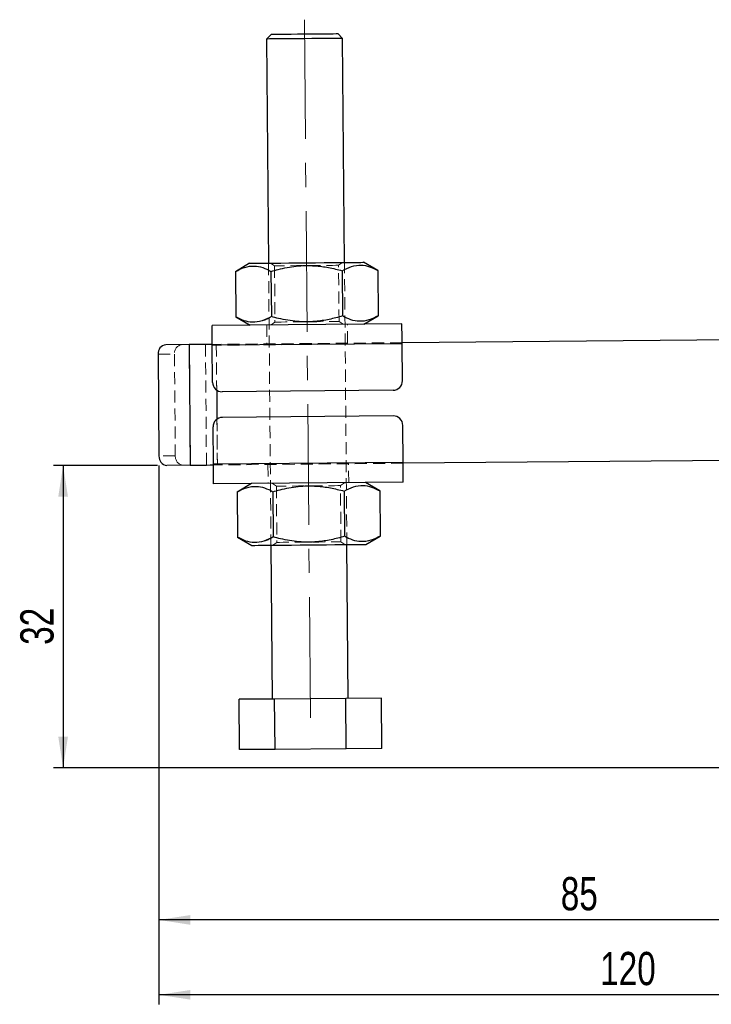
# Model space of a CAD drawing. Header units: millimetres. Extents: x 60 to 406, y 6 to 289.
# Tile 12 of 43: x 60 to 133, y 144 to 248. Entities that reach past the tile are written whole.
import ezdxf

# ---------------------------------------------------------------- set-up
doc = ezdxf.new("R2010")
doc.units = ezdxf.units.MM
doc.linetypes.add('CENTERX2', pattern=[20.32, 12.7, -2.54, 2.54, -2.54])
doc.linetypes.add('HIDDEN', pattern=[1.905, 1.27, -0.635])
doc.layers.add('FORMATO', color=179, linetype='Continuous')
doc.styles.add('SLDTEXTSTYLE0', font='TXT', dxfattribs={"width": 0.75})
doc.dimstyles.new('SLDDIMSTYLE0', dxfattribs={"dimtxt": 3.5, "dimasz": 3.302, "dimexe": 0, "dimexo": 0.0625, "dimgap": 0.875, "dimtad": 1, "dimdec": 0, "dimrnd": 1e-09, "dimzin": 12, "dimdsep": 46, "dimtxsty": 'SLDTEXTSTYLE0', "dimsah": 1, "dimcen": 0.09, "dimadec": 0, "dimazin": 3, "dimtfac": 1, "dimtdec": 0, "dimtofl": 0, "dimtmove": 0, "dimatfit": 3, "dimfxl": 0, "dimfrac": 2, "dimtolj": 1, "dimtzin": 12, "dimarcsym": 0})
doc.dimstyles.new('SLDDIMSTYLE1', dxfattribs={"dimtxt": 3.5, "dimasz": 3.302, "dimexe": 0, "dimexo": 0.0625, "dimgap": 0.875, "dimtad": 1, "dimdec": 3, "dimrnd": 1e-09, "dimzin": 12, "dimdsep": 46, "dimtxsty": 'SLDTEXTSTYLE0', "dimsah": 1, "dimcen": 0.09, "dimadec": 0, "dimazin": 3, "dimtfac": 1, "dimtdec": 3, "dimtofl": 0, "dimtmove": 0, "dimatfit": 3, "dimfxl": 0, "dimfrac": 2, "dimtolj": 1, "dimtzin": 12, "dimarcsym": 0})

# ---------------------------------------------------------------- blocks, each defined once
blk = doc.blocks.new('_D')
at = {"layer": 'FORMATO', "color": 218}
for p, q in [((74.37, 200.6), (63.44, 200.6)), ((64.44, 200.6), (64.44, 168.74)), ((157.86, 168.74), (63.44, 168.74))]:
    blk.add_line(p, q, dxfattribs=at)
for points in [[(64.44, 200.6), (63.93, 197.3), (64.95, 197.3)], [(64.44, 168.74), (64.95, 172.04), (63.93, 172.04)]]:
    blk.add_solid(points, dxfattribs=at)
at = {"layer": 'FORMATO', "color": 218, "insert": (59.93, 181.7), "char_height": 3.5, "attachment_point": 1, "rotation": 90, "style": 'SLDTEXTSTYLE0'}
blk.add_mtext('32', dxfattribs=at)
blk = doc.blocks.new('_D_3')
at = {"layer": 'FORMATO'}
for p, q in [((74.54, 200.59), (74.54, 151.74)), ((158.86, 167.74), (158.86, 151.74)), ((158.86, 152.74), (74.54, 152.74))]:
    blk.add_line(p, q, dxfattribs=at)
for points in [[(74.54, 152.74), (77.84, 152.23), (77.84, 153.25)], [(158.86, 152.74), (155.56, 153.25), (155.56, 152.23)]]:
    blk.add_solid(points, dxfattribs=at)
at = {"layer": 'FORMATO', "insert": (116.88, 157.25), "char_height": 3.5, "attachment_point": 1, "style": 'SLDTEXTSTYLE0'}
blk.add_mtext('85', dxfattribs=at)
blk = doc.blocks.new('_D_4')
at = {"layer": 'FORMATO'}
for p, q in [((74.54, 200.59), (74.54, 143.85)), ((193.86, 167.74), (193.86, 143.85)), ((193.86, 144.85), (74.54, 144.85))]:
    blk.add_line(p, q, dxfattribs=at)
for points in [[(74.54, 144.85), (77.84, 144.35), (77.84, 145.36)], [(193.86, 144.85), (190.56, 145.36), (190.56, 144.35)]]:
    blk.add_solid(points, dxfattribs=at)
at = {"layer": 'FORMATO', "insert": (121.03, 149.37), "char_height": 3.5, "attachment_point": 1, "style": 'SLDTEXTSTYLE0'}
blk.add_mtext('120', dxfattribs=at)

msp = doc.modelspace()

# ---------------------------------------------------------------- linework, layer by layer
at = {"color": 7, "linetype": 'Continuous', "lineweight": 25}
for p, q in [((86.380945, 245.997545), (85.885258, 245.493268)), ((93.884961, 245.561992), (93.380684, 246.057679)), ((85.885258, 245.493268), (86.087988, 221.894139)), ((94.087699, 221.962863), (93.884961, 245.561992)), ((84.088066, 221.876961), (82.590038, 220.994827)), ((97.600588, 221.123778), (96.087621, 221.980044)), ((82.590038, 220.994827), (82.630941, 216.233467)), ((86.342672, 221.027066), (86.383575, 216.265702)), ((93.847947, 221.09154), (93.888851, 216.330179)), ((97.600588, 221.123778), (97.641492, 216.362418)), ((82.630941, 216.233467), (84.143901, 215.377198)), ((96.143463, 215.480284), (97.641492, 216.362418)), ((100.143315, 215.514646), (80.144049, 215.342839)), ((146.718276, 213.914682), (100.160496, 213.51472)), ((77.71671, 213.32191), (75.259836, 213.300807)), ((77.71671, 213.32191), (77.825809, 200.622381)), ((100.161353, 213.414722), (80.162087, 213.242916)), ((80.195592, 209.343058), (80.162087, 213.242916)), ((100.194858, 209.514865), (100.161353, 213.414722)), ((74.449302, 212.293805), (74.54122, 201.594201)), ((99.203484, 208.506313), (81.204148, 208.351688)), ((99.226677, 205.806413), (81.227341, 205.651787)), ((80.269472, 200.743378), (80.235967, 204.643232)), ((100.268731, 200.915185), (100.235233, 204.815039)), ((146.827373, 201.215149), (100.269587, 200.815187)), ((77.825809, 200.622381), (75.368935, 200.601273)), ((100.268731, 200.915185), (80.269472, 200.743378)), ((100.286768, 198.815261), (80.28751, 198.643454)), ((84.287362, 198.677815), (82.789333, 197.795683)), ((97.799884, 197.924634), (96.286917, 198.780899)), ((82.789333, 197.795683), (82.830237, 193.034322)), ((86.541967, 197.827919), (86.582871, 193.066559)), ((94.047242, 197.892395), (94.088146, 193.131034)), ((97.799884, 197.924634), (97.840788, 193.163273)), ((82.830237, 193.034322), (84.343197, 192.178055)), ((96.342759, 192.281139), (97.840788, 193.163273)), ((86.343126, 192.195236), (86.482288, 175.995834)), ((94.481991, 176.064557), (94.342829, 192.263958)), ((86.729506, 175.997958), (82.976864, 175.96572)), ((83.022395, 170.665915), (82.976864, 175.96572)), ((94.234781, 176.062433), (86.729506, 175.997958)), ((86.775036, 170.698153), (86.729506, 175.997958)), ((97.987415, 176.094671), (94.234781, 176.062433)), ((94.280312, 170.762629), (94.234781, 176.062433)), ((98.032945, 170.794866), (97.987415, 176.094671)), ((86.775036, 170.698153), (83.022395, 170.665915)), ((94.280312, 170.762629), (86.775036, 170.698153)), ((98.032945, 170.794866), (94.280312, 170.762629))]:
    msp.add_line(p, q, dxfattribs=at)
at = {"color": 7, "linetype": 'HIDDEN', "lineweight": 18}
for p, q in [((86.087988, 221.894139), (86.343126, 192.195236)), ((86.297417, 221.895938), (86.715469, 221.608535)), ((93.465218, 221.66652), (93.878271, 221.961063)), ((94.342829, 192.263958), (94.087699, 221.962863)), ((86.715469, 221.608535), (86.766304, 215.690722)), ((93.516061, 215.74871), (93.465218, 221.66652)), ((86.766304, 215.690722), (86.353251, 215.396178)), ((93.934113, 215.461304), (93.516061, 215.74871)), ((93.888851, 216.330179), (94.818653, 215.92226)), ((85.893841, 215.392233), (85.911022, 213.392307)), ((94.410704, 213.465323), (94.393523, 215.465252)), ((77.71671, 213.32191), (77.825809, 200.622381)), ((79.437377, 213.336692), (79.546475, 200.637163)), ((100.160496, 213.51472), (80.16123, 213.34291)), ((100.161353, 213.414722), (80.162087, 213.242916)), ((80.58449, 213.346549), (80.693582, 200.647016)), ((80.58449, 213.346549), (80.625863, 208.52979)), ((74.449302, 212.293805), (76.169969, 212.308587)), ((76.169969, 212.308587), (76.261887, 201.608983)), ((80.652209, 205.463776), (80.693582, 200.647016)), ((76.261887, 201.608983), (74.54122, 201.594201)), ((100.268731, 200.915185), (80.269472, 200.743378)), ((100.269587, 200.815187), (80.270329, 200.64338)), ((86.020114, 200.692774), (86.037295, 198.692848)), ((94.536984, 198.765867), (94.519803, 200.765793)), ((86.496712, 198.696795), (86.914764, 198.409391)), ((86.914764, 198.409391), (86.9656, 192.491579)), ((93.664514, 198.467377), (94.077574, 198.761921)), ((93.715356, 192.549563), (93.664514, 198.467377)), ((94.088146, 193.131034), (95.017949, 192.723115)), ((86.9656, 192.491579), (86.552547, 192.197035)), ((94.133408, 192.262161), (93.715356, 192.549563))]:
    msp.add_line(p, q, dxfattribs=at)
at = {"color": 8, "linetype": 'Continuous', "lineweight": 25}
msp.add_line((80.625863, 208.52979), (80.652209, 205.463776), dxfattribs=at)
at = {"color": 7, "linetype": 'Continuous', "lineweight": 25, "flags": 128}
for points in [[(86.380945, 245.997545), (86.400116, 245.997709), (86.552242, 245.999021), (86.84984, 246.001576), (87.279902, 246.005272), (87.823646, 246.009943), (88.457288, 246.015382), (89.15315, 246.021365), (89.880818, 246.027616), (90.608479, 246.033867), (91.304341, 246.039842), (91.937991, 246.045281), (92.481726, 246.049953), (92.911796, 246.053648), (93.209395, 246.056204), (93.361513, 246.057515), (93.380684, 246.057679)], [(93.884961, 245.561992), (93.808109, 245.561329), (93.580493, 245.559377), (93.21087, 245.556203), (92.713432, 245.551926), (92.107312, 245.546718), (91.415787, 245.54078), (90.665446, 245.534335), (89.88511, 245.52763), (89.104781, 245.520924), (88.354433, 245.51448), (87.662914, 245.508541), (87.056787, 245.503333), (86.559357, 245.499057), (86.189726, 245.495883), (85.962118, 245.493931), (85.885258, 245.493268)], [(84.088066, 221.876961), (84.161931, 221.877595), (84.381716, 221.879483), (84.742004, 221.882579), (85.233921, 221.886803), (85.84536, 221.892056), (86.561264, 221.898207), (87.364005, 221.905102), (88.233808, 221.912575), (89.149275, 221.920439), (90.087847, 221.928501), (91.026419, 221.936566), (91.94188, 221.94443), (92.81169, 221.951903), (93.614423, 221.958798), (94.330327, 221.964949), (94.941767, 221.970202), (95.433684, 221.974426), (95.793971, 221.977522), (96.013756, 221.97941), (96.087621, 221.980044), (96.087621, 221.980044)], [(80.162087, 213.242916), (80.15857, 213.652589), (80.155188, 214.04652), (80.152066, 214.409568), (80.149332, 214.727786), (80.147089, 214.988937), (80.14542, 215.182991), (80.144399, 215.302487), (80.144049, 215.342839)], [(100.161353, 213.414722), (100.157836, 213.824396), (100.154446, 214.218327), (100.151332, 214.581379), (100.148597, 214.899593), (100.146355, 215.160743), (100.144686, 215.354798), (100.143658, 215.474297), (100.143315, 215.514646)], [(80.16123, 213.34291), (79.823898, 213.340015), (79.449149, 213.336793), (79.081015, 213.33363), (78.721644, 213.330546), (78.373128, 213.32755), (78.037494, 213.324667), (77.71671, 213.32191)], [(77.825809, 200.622381), (78.146593, 200.625138), (78.48222, 200.628021), (78.830735, 200.631012), (79.190114, 200.634101), (79.558247, 200.637263), (79.932997, 200.640482), (80.270329, 200.64338)], [(80.28751, 198.643454), (80.28716, 198.683803), (80.286139, 198.803301), (80.28447, 198.997355), (80.282228, 199.258507), (80.279493, 199.576722), (80.276372, 199.93977), (80.272989, 200.333701), (80.269472, 200.743378)], [(100.286768, 198.815261), (100.286426, 198.855612), (100.285398, 198.975108), (100.283729, 199.169162), (100.281486, 199.430314), (100.278752, 199.748528), (100.275637, 200.11158), (100.272255, 200.505511), (100.268731, 200.915185)], [(84.343197, 192.178055), (84.417069, 192.17869), (84.636846, 192.180579), (84.997134, 192.183673), (85.489059, 192.187899), (86.10049, 192.193152), (86.816394, 192.199302), (87.619135, 192.206198), (88.488945, 192.21367), (89.404406, 192.221535), (90.342978, 192.229598), (91.28155, 192.237661), (92.19701, 192.245525), (93.066821, 192.252996), (93.869561, 192.259894), (94.585465, 192.266044), (95.196904, 192.271297), (95.688821, 192.275521), (96.049109, 192.278617), (96.268886, 192.280506), (96.342759, 192.281139), (96.342759, 192.281139)]]:
    msp.add_lwpolyline(points, dxfattribs=at)
at = {"color": 7, "linetype": 'HIDDEN', "lineweight": 18, "flags": 128}
for points in [[(93.465218, 221.66652), (93.391472, 221.665886), (93.173446, 221.664013), (92.820676, 221.660984), (92.348577, 221.656927), (91.777781, 221.652025), (91.133238, 221.646489), (90.443114, 221.640558), (89.737573, 221.634497), (89.047448, 221.62857), (88.402906, 221.623031), (87.83211, 221.618128), (87.360011, 221.614071), (87.007241, 221.611043), (86.789215, 221.609169), (86.715469, 221.608535), (86.715469, 221.608535)], [(86.766304, 215.690722), (86.840057, 215.691355), (87.058076, 215.693229), (87.410854, 215.696261), (87.882952, 215.700314), (88.453741, 215.705221), (89.098291, 215.710756), (89.788409, 215.716683), (90.493949, 215.722744), (91.184074, 215.728675), (91.828616, 215.734211), (92.399412, 215.739117), (92.871511, 215.74317), (93.224281, 215.746203), (93.442307, 215.748073), (93.516061, 215.74871)], [(93.664514, 198.467377), (93.590768, 198.466743), (93.372741, 198.46487), (93.019971, 198.461839), (92.547873, 198.457784), (91.977076, 198.45288), (91.332534, 198.447342), (90.642409, 198.441415), (89.936869, 198.435354), (89.246744, 198.429425), (88.602202, 198.423888), (88.031405, 198.418983), (87.559307, 198.414928), (87.206537, 198.411898), (86.988518, 198.410024), (86.914764, 198.409391), (86.914764, 198.409391)], [(86.9656, 192.491579), (87.039353, 192.492212), (87.257379, 192.494086), (87.610149, 192.497117), (88.082248, 192.501172), (88.653037, 192.506076), (89.297587, 192.511612), (89.987704, 192.517541), (90.693252, 192.523602), (91.383369, 192.52953), (92.027919, 192.535068), (92.598708, 192.53997), (93.070807, 192.544027), (93.423584, 192.547058), (93.641603, 192.54893), (93.715356, 192.549563)]]:
    msp.add_lwpolyline(points, dxfattribs=at)
at = {"color": 7, "linetype": 'Continuous', "lineweight": 25}
for centre, radius, start, end in [((75.368129, 212.383943), 0.923237, 96.73611371, 185.60284981), ((99.194892, 209.506276), 1, 270.49219789, 0.49219789), ((81.195556, 209.35165), 1, 180.49219789, 270.49219789), ((81.235931, 204.651823), 1, 90.49219789, 180.49219789), ((99.235266, 204.80645), 1, 0.49219789, 90.49219789), ((75.461451, 201.519856), 0.92323, 175.38111567, 264.24875752)]:
    msp.add_arc(centre, radius, start, end, dxfattribs=at)
at = {"color": 7, "linetype": 'HIDDEN', "lineweight": 18}
for centre, radius, start, end in [((77.088796, 212.398725), 0.923237, 96.73611371, 185.60284981), ((77.182114, 201.534634), 0.923226, 175.38088807, 264.24898512)]:
    msp.add_arc(centre, radius, start, end, dxfattribs=at)
at = {"color": 7, "linetype": 'Continuous', "lineweight": 25}
for points, knots in [([(82.590038, 220.994827), (82.914297, 221.165301), (83.569847, 221.509945), (84.544376, 221.642339), (85.478565, 221.46833), (86.052882, 221.17505), (86.342672, 221.027066)], [0, 0, 0, 0, 0.2646023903, 0.5349420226, 0.7653403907, 1, 1, 1, 1]), ([(86.342672, 221.027066), (86.594817, 221.098833), (87.463043, 221.34595), (89.00175, 221.632069), (90.79366, 221.665961), (92.420598, 221.456948), (93.370351, 221.213807), (93.847947, 221.09154)], [0, 0, 0, 0, 0.1032809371, 0.3556321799, 0.6140413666, 0.8059157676, 1, 1, 1, 1]), ([(93.847947, 221.09154), (94.172206, 221.262013), (94.827755, 221.606657), (95.802294, 221.739051), (96.736481, 221.565043), (97.310799, 221.271762), (97.600588, 221.123778)], [0, 0, 0, 0, 0.26460227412, 0.53494227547, 0.76534051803, 1, 1, 1, 1]), ([(86.383575, 216.265702), (86.059317, 216.09523), (85.403768, 215.75059), (84.429227, 215.618189), (83.495049, 215.792199), (82.920732, 216.085482), (82.630941, 216.233467)], [0, 0, 0, 0, 0.2646022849, 0.5349424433, 0.7653403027, 1, 1, 1, 1]), ([(93.888851, 216.330179), (93.418446, 216.200996), (92.473093, 215.941383), (90.866232, 215.705794), (89.06932, 215.704761), (87.525032, 215.96192), (86.636914, 216.198279), (86.383575, 216.265702)], [0, 0, 0, 0, 0.1920504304, 0.3859559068, 0.6379330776, 0.8967191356, 1, 1, 1, 1]), ([(97.641492, 216.362418), (97.317233, 216.191944), (96.661685, 215.847301), (95.687143, 215.714901), (94.752967, 215.888911), (94.178644, 216.182194), (93.888851, 216.330179)], [0, 0, 0, 0, 0.2646022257, 0.5349422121, 0.7653399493, 1, 1, 1, 1]), ([(82.789333, 197.795683), (83.113593, 197.966156), (83.769142, 198.3108), (84.743672, 198.443196), (85.677861, 198.269188), (86.252178, 197.975905), (86.541967, 197.827919)], [0, 0, 0, 0, 0.26460235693, 0.5349419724, 0.76534031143, 1, 1, 1, 1]), ([(86.541967, 197.827919), (86.794113, 197.899687), (87.66234, 198.146807), (89.201048, 198.432926), (90.992958, 198.466816), (92.619893, 198.257803), (93.569647, 198.014662), (94.047242, 197.892395)], [0, 0, 0, 0, 0.1032809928, 0.3556332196, 0.6140414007, 0.8059157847, 1, 1, 1, 1]), ([(94.047242, 197.892395), (94.371501, 198.062868), (95.02705, 198.407512), (96.001589, 198.539909), (96.935777, 198.3659), (97.510094, 198.072618), (97.799884, 197.924634)], [0, 0, 0, 0, 0.2646022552, 0.5349422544, 0.7653404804, 1, 1, 1, 1]), ([(86.582871, 193.066559), (86.258611, 192.896086), (85.603062, 192.551444), (84.628533, 192.419048), (83.694343, 192.593053), (83.120026, 192.886336), (82.830237, 193.034322)], [0, 0, 0, 0, 0.2646023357, 0.53494198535, 0.76534030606, 1, 1, 1, 1]), ([(94.088146, 193.131034), (93.617742, 193.001852), (92.672389, 192.742241), (91.065528, 192.50665), (89.268616, 192.50562), (87.724327, 192.762774), (86.83621, 192.999136), (86.582871, 193.066559)], [0, 0, 0, 0, 0.19205037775, 0.38595586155, 0.63793304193, 0.89671907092, 1, 1, 1, 1]), ([(97.840788, 193.163273), (97.516529, 192.9928), (96.86098, 192.648156), (95.886438, 192.515759), (94.952262, 192.689769), (94.377939, 192.98305), (94.088146, 193.131034)], [0, 0, 0, 0, 0.26460224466, 0.53494223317, 0.76533998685, 1, 1, 1, 1])]:
    msp.add_open_spline(points, degree=3, knots=knots, dxfattribs=at)
at = {"color": 7, "linetype": 'HIDDEN', "lineweight": 18}
for points, knots in [([(85.460925, 215.841868), (85.479619, 215.845587), (85.794331, 215.908193), (86.097971, 216.092419), (86.383575, 216.265702)], [0, 0, 0, 0, 0.0594007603, 1, 1, 1, 1]), ([(85.660221, 192.642725), (85.678915, 192.646443), (85.993627, 192.709039), (86.297267, 192.893271), (86.582871, 193.066559)], [0, 0, 0, 0, 0.05940065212, 1, 1, 1, 1])]:
    msp.add_open_spline(points, degree=3, knots=knots, dxfattribs=at)
at = {"layer": 'FORMATO', "color": 218, "linetype": 'CENTERX2', "lineweight": 18}
msp.add_line((90.499323, 174.030269), (89.867931, 247.527557), dxfattribs=at)

# ---------------------------------------------------------------- dimensions: what is measured, and where the dimension line sits
at = {"layer": 'FORMATO'}
for base, p1, picture, middle in [((74.54122, 152.741773), (158.859558, 168.741773), '_D_3', (119.466611, 152.741773)), ((74.54122, 144.853836), (193.859558, 168.741773), '_D_4', (124.905903, 144.853836))]:
    dim = msp.add_linear_dim(base=base, p1=p1, p2=(74.54122, 201.5942), dimstyle='SLDDIMSTYLE1', dxfattribs=at)
    dim.commit()
    dim.dimension.update_dxf_attribs({"geometry": picture, "text_midpoint": middle, "dimtype": 160})
at = {"layer": 'FORMATO', "color": 218}
dim = msp.add_linear_dim(base=(64.437083, 168.741773), p1=(75.368933, 200.601274), p2=(158.859558, 168.741773), angle=90, dimstyle='SLDDIMSTYLE0', dxfattribs=at)
dim.commit()
dim.dimension.update_dxf_attribs({"geometry": '_D', "text_midpoint": (64.437083, 184.289183), "dimtype": 160})

doc.saveas('drawing.dxf')
